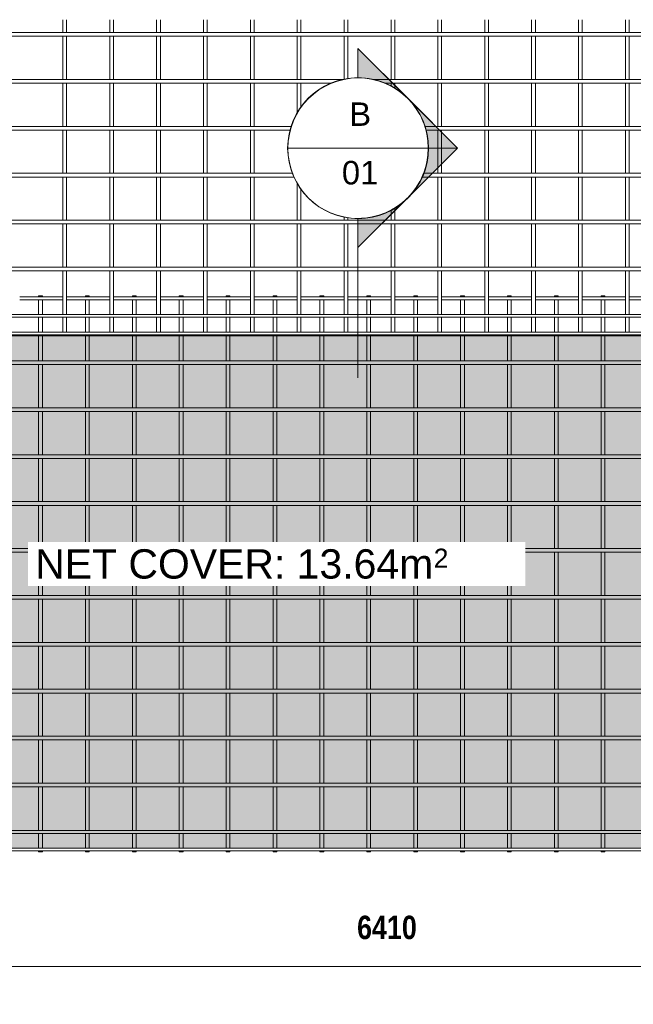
# Model space of a CAD drawing. Header units: millimetres. Extents: x -1324 to 8754, y -849 to 3349.
# Tile 2 of 4: x 1097 to 3715, y -849 to 3349. Entities that reach past the tile are written whole.
import ezdxf

# ---------------------------------------------------------------- set-up
doc = ezdxf.new("R2010")
doc.units = ezdxf.units.MM
for name, color, linetype, lineweight in [('A-ANNO-DIMS', 211, 'Continuous', 9), ('A-ANNO-DIMS-50', 211, 'Continuous', 9), ('A-DETL-GENF', 92, 'Continuous', 18), ('A-DETL-THIN', 151, 'Continuous', 18), ('A-GENM', 13, 'Continuous', 18), ('G-ANNO-SYMB', 111, 'Continuous', 9), ('G-ANNO-TEXT', 231, 'Continuous', 9)]:
    doc.layers.add(name, color=color, linetype=linetype, lineweight=lineweight)
doc.styles.add('Arial', font='arial.ttf', dxfattribs={"height": 100})
doc.styles.add('Arial_1', font='arial.ttf', dxfattribs={"height": 125})
doc.styles.add('Arial_2', font='arial.ttf', dxfattribs={"height": 81.236361})
doc.styles.add('TechnicBold', font='techb___.ttf', dxfattribs={"height": 100})
doc.dimstyles.new('Technic_-_DiagonalSlash', dxfattribs={"dimscale": 304.8, "dimtxt": 134.269535, "dimasz": 0.410105, "dimexe": 0.393701, "dimexo": 0.82021, "dimgap": 0.287073, "dimtad": 1, "dimdec": 0, "dimzin": 0, "dimdsep": 46, "dimtxsty": 'TechnicBold', "dimblk1": 'OBLIQUE', "dimblk2": 'OBLIQUE', "dimsah": 1, "dimcen": 0.09, "dimdle": 0.393701, "dimazin": 0, "dimtfac": 1, "dimtdec": 4, "dimtix": 1, "dimtmove": 0, "dimatfit": 3, "dimfxl": 1, "dimtvp": 1, "dimtfill": 1, "dimtolj": 1, "dimtzin": 0, "dimarcsym": 2})

# ---------------------------------------------------------------- blocks, each defined once
blk = doc.blocks.new('United Steel ML82 Double Mesh - United Steel ML82 Double Mesh-291488-Level 1')
at = {"layer": 'A-GENM'}
for p, q in [((-3253, 0), (-3253, -4)), ((-3237, 0), (-3253, 0)), ((-3237, -4), (-3237, 0)), ((-3053, 0), (-3053, -4)), ((-3037, 0), (-3053, 0)), ((-3037, -4), (-3037, 0)), ((-2853, 0), (-2853, -4)), ((-2837, 0), (-2853, 0)), ((-2837, -4), (-2837, 0)), ((-2653, 0), (-2653, -4)), ((-2637, 0), (-2653, 0)), ((-2637, -4), (-2637, 0)), ((-2453, 0), (-2453, -4)), ((-2437, 0), (-2453, 0)), ((-2437, -4), (-2437, 0)), ((-2253, 0), (-2253, -4)), ((-2237, 0), (-2253, 0)), ((-2237, -4), (-2237, 0)), ((-2053, 0), (-2053, -4.1)), ((-2037, 0), (-2053, 0)), ((-2037, -4.1), (-2037, 0)), ((-1853, 0), (-1853, -4.1)), ((-1837, 0), (-1853, 0)), ((-1837, -4.1), (-1837, 0)), ((-1653, 0), (-1653, -4.1)), ((-1637, 0), (-1653, 0)), ((-1637, -4.1), (-1637, 0)), ((-1453, 0), (-1453, -4.1)), ((-1437, 0), (-1453, 0)), ((-1437, -4.1), (-1437, 0)), ((-1253, 0), (-1253, -3.9)), ((-1237, 0), (-1253, 0)), ((-1237, -3.9), (-1237, 0)), ((-1053, 0), (-1053, -3.9)), ((-1037, 0), (-1053, 0)), ((-1037, -3.9), (-1037, 0)), ((-853, 0), (-853, -3.9)), ((-837, 0), (-853, 0)), ((-837, -3.9), (-837, 0)), ((-3149.8, -3.9), (-3333.8, -3.9)), ((-3333.8, -16.1), (-3149.8, -16.1)), ((-3253, -16), (-3253, -79)), ((-3237, -79), (-3237, -16)), ((-2949.8, -3.9), (-3133.8, -3.9)), ((-3133.8, -16.1), (-2949.8, -16.1)), ((-3053, -16), (-3053, -79)), ((-3037, -79), (-3037, -16)), ((-2749.8, -3.9), (-2933.8, -3.9)), ((-2933.8, -16.1), (-2749.8, -16.1)), ((-2853, -16), (-2853, -79)), ((-2837, -79), (-2837, -16)), ((-2549.8, -3.9), (-2733.8, -3.9)), ((-2733.8, -16.1), (-2549.8, -16.1)), ((-2653, -16), (-2653, -79)), ((-2637, -79), (-2637, -16)), ((-2349.8, -3.9), (-2533.8, -3.9)), ((-2533.8, -16.1), (-2349.8, -16.1)), ((-2453, -16), (-2453, -79)), ((-2437, -79), (-2437, -16)), ((-2149.8, -3.9), (-2333.8, -3.9)), ((-2333.8, -16.1), (-2149.8, -16.1)), ((-2253, -16), (-2253, -79)), ((-2237, -79), (-2237, -16)), ((-1949.8, -3.9), (-2133.8, -3.9)), ((-2133.8, -16.1), (-1949.8, -16.1)), ((-2053, -15.9), (-2053, -79.1)), ((-2037, -79.1), (-2037, -15.9)), ((-1749.8, -3.9), (-1933.8, -3.9)), ((-1933.8, -16.1), (-1749.8, -16.1)), ((-1853, -15.9), (-1853, -79.1)), ((-1837, -79.1), (-1837, -15.9)), ((-1549.8, -3.9), (-1733.8, -3.9)), ((-1733.8, -16.1), (-1549.8, -16.1)), ((-1653, -15.9), (-1653, -79.1)), ((-1637, -79.1), (-1637, -15.9)), ((-1349.8, -3.9), (-1533.8, -3.9)), ((-1533.8, -16.1), (-1349.8, -16.1)), ((-1453, -15.9), (-1453, -79.1)), ((-1437, -79.1), (-1437, -15.9)), ((-1149.8, -3.9), (-1333.8, -3.9)), ((-1333.8, -16.1), (-1149.8, -16.1)), ((-1253, -16.1), (-1253, -78.9)), ((-1237, -78.9), (-1237, -16.1)), ((-949.8, -3.9), (-1133.8, -3.9)), ((-1133.8, -16.1), (-949.8, -16.1)), ((-1053, -16.1), (-1053, -78.9)), ((-1037, -78.9), (-1037, -16.1)), ((-749.8, -3.9), (-933.8, -3.9)), ((-933.8, -16.1), (-749.8, -16.1)), ((-853, -16.1), (-853, -78.9)), ((-837, -78.9), (-837, -16.1)), ((-549.8, -3.9), (-733.8, -3.9)), ((-733.8, -16.1), (-549.8, -16.1)), ((-3149.8, -78.9), (-3333.8, -78.9)), ((-2949.8, -78.9), (-3133.8, -78.9)), ((-2749.8, -78.9), (-2933.8, -78.9)), ((-2549.8, -78.9), (-2733.8, -78.9)), ((-2349.8, -78.9), (-2533.8, -78.9)), ((-2149.8, -78.9), (-2333.8, -78.9)), ((-1949.8, -78.9), (-2133.8, -78.9)), ((-1749.8, -78.9), (-1933.8, -78.9)), ((-1549.8, -78.9), (-1733.8, -78.9)), ((-1349.8, -78.9), (-1533.5, -78.9)), ((-1149.8, -78.9), (-1333.8, -78.9)), ((-949.8, -78.9), (-1133.8, -78.9)), ((-749.8, -78.9), (-933.8, -78.9)), ((-549.8, -78.9), (-733.8, -78.9)), ((-3253, -91.1), (-3253, -154)), ((-3237, -154), (-3237, -91.1)), ((-3053, -91.1), (-3053, -154)), ((-3037, -154), (-3037, -91.1)), ((-2853, -91.1), (-2853, -154.1)), ((-2837, -154.1), (-2837, -91.1)), ((-2653, -91.1), (-2653, -154.1)), ((-2637, -154.1), (-2637, -91.1)), ((-2453, -91.1), (-2453, -154.1)), ((-2437, -154.1), (-2437, -91.1)), ((-2253, -91.1), (-2253, -154.1)), ((-2237, -154.1), (-2237, -91.1)), ((-2053, -91.1), (-2053, -154.1)), ((-2037, -154.1), (-2037, -91.1)), ((-1853, -91), (-1853, -154.2)), ((-1837, -154.2), (-1837, -91)), ((-1653, -91), (-1653, -154.2)), ((-1637, -154.2), (-1637, -91)), ((-1453, -91), (-1453, -154.2)), ((-1437, -154.2), (-1437, -91)), ((-1253, -91.2), (-1253, -154)), ((-1237, -154), (-1237, -91.2)), ((-1053, -91.2), (-1053, -154)), ((-1037, -154), (-1037, -91.2)), ((-853, -91.2), (-853, -154)), ((-837, -154), (-837, -91.2)), ((-3253, -166.1), (-3253, -170.1)), ((-3237, -170.1), (-3237, -166.1)), ((-3053, -166.1), (-3053, -170.1)), ((-3037, -170.1), (-3037, -166.1)), ((-2853, -166.1), (-2853, -170.1)), ((-2837, -170.1), (-2837, -166.1)), ((-2653, -166.1), (-2653, -170.1)), ((-2637, -170.1), (-2637, -166.1)), ((-2453, -166.1), (-2453, -170.1)), ((-2437, -170.1), (-2437, -166.1)), ((-2253, -166.1), (-2253, -170.1)), ((-2237, -170.1), (-2237, -166.1)), ((-2053, -166.1), (-2053, -170.1)), ((-2037, -170.1), (-2037, -166.1)), ((-1853, -166), (-1853, -170.1)), ((-1837, -170.1), (-1837, -166)), ((-1653, -166), (-1653, -170.1)), ((-1637, -170.1), (-1637, -166)), ((-1453, -166), (-1453, -170.1)), ((-1437, -170.1), (-1437, -166)), ((-1253, -166.2), (-1253, -170.1)), ((-1237, -170.1), (-1237, -166.2)), ((-1053, -166.2), (-1053, -170.1)), ((-1037, -170.1), (-1037, -166.2)), ((-853, -166.2), (-853, -170.1)), ((-837, -170.1), (-837, -166.2)), ((-3253, -170.1), (-3253, -277.1)), ((-3237, -277.1), (-3237, -170.1)), ((-3053, -170.1), (-3053, -277.1)), ((-3037, -277.1), (-3037, -170.1)), ((-2853, -170.1), (-2853, -277.1)), ((-2837, -277.1), (-2837, -170.1)), ((-2653, -170.1), (-2653, -277.1)), ((-2637, -277.1), (-2637, -170.1)), ((-2453, -170.1), (-2453, -277.1)), ((-2437, -277.1), (-2437, -170.1)), ((-2253, -170.1), (-2253, -277.1)), ((-2237, -277.1), (-2237, -170.1)), ((-2053, -170.1), (-2053, -277)), ((-2037, -277), (-2037, -170.1)), ((-1853, -170.1), (-1853, -277)), ((-1837, -277), (-1837, -170.1)), ((-1653, -170.1), (-1653, -277)), ((-1637, -277), (-1637, -170.1)), ((-1453, -170.1), (-1453, -277)), ((-1437, -277), (-1437, -170.1)), ((-1253, -170.1), (-1253, -277)), ((-1237, -277), (-1237, -170.1)), ((-1053, -170.1), (-1053, -277)), ((-1037, -277), (-1037, -170.1)), ((-853, -170.1), (-853, -277)), ((-837, -277), (-837, -170.1)), ((1250, -277), (-4912.1, -277)), ((-4912.1, -293), (1250, -293)), ((-3253, -292.9), (-3253, -477.1)), ((-3237, -477.1), (-3237, -292.9)), ((-3053, -292.9), (-3053, -477.1)), ((-3037, -477.1), (-3037, -292.9)), ((-2853, -292.9), (-2853, -477.1)), ((-2837, -477.1), (-2837, -292.9)), ((-2653, -292.9), (-2653, -477.1)), ((-2637, -477.1), (-2637, -292.9)), ((-2453, -292.9), (-2453, -477.1)), ((-2437, -477.1), (-2437, -292.9)), ((-2253, -292.9), (-2253, -477.1)), ((-2237, -477.1), (-2237, -292.9)), ((-2053, -293), (-2053, -477)), ((-2037, -477), (-2037, -293)), ((-1853, -293), (-1853, -477)), ((-1837, -477), (-1837, -293)), ((-1653, -293), (-1653, -477)), ((-1637, -477), (-1637, -293)), ((-1453, -293), (-1453, -477)), ((-1437, -477), (-1437, -293)), ((-1253, -293), (-1253, -477)), ((-1237, -477), (-1237, -293)), ((-1053, -293), (-1053, -477)), ((-1037, -477), (-1037, -293)), ((-853, -293), (-853, -477)), ((-837, -477), (-837, -293)), ((1250, -477), (-4912.1, -477)), ((-4912.1, -493), (1250, -493)), ((-3253, -492.9), (-3253, -677.1)), ((-3237, -677.1), (-3237, -492.9)), ((-3053, -492.9), (-3053, -677.1)), ((-3037, -677.1), (-3037, -492.9)), ((-2853, -492.9), (-2853, -677.1)), ((-2837, -677.1), (-2837, -492.9)), ((-2653, -492.9), (-2653, -677.1)), ((-2637, -677.1), (-2637, -492.9)), ((-2453, -492.9), (-2453, -677.1)), ((-2437, -677.1), (-2437, -492.9)), ((-2253, -492.9), (-2253, -677.1)), ((-2237, -677.1), (-2237, -492.9)), ((-2053, -493), (-2053, -677)), ((-2037, -677), (-2037, -493)), ((-1853, -493), (-1853, -677)), ((-1837, -677), (-1837, -493)), ((-1653, -493), (-1653, -677)), ((-1637, -677), (-1637, -493)), ((-1453, -493), (-1453, -677)), ((-1437, -677), (-1437, -493)), ((-1253, -493), (-1253, -677)), ((-1237, -677), (-1237, -493)), ((-1053, -493), (-1053, -677)), ((-1037, -677), (-1037, -493)), ((-853, -493), (-853, -677)), ((-837, -677), (-837, -493)), ((1250, -677), (-4912.1, -677)), ((-4912.1, -693), (1250, -693)), ((-3253, -692.9), (-3253, -877.1)), ((-3237, -877.1), (-3237, -692.9)), ((-3053, -692.9), (-3053, -877.1)), ((-3037, -877.1), (-3037, -692.9)), ((-2853, -692.9), (-2853, -877.1)), ((-2837, -877.1), (-2837, -692.9)), ((-2653, -692.9), (-2653, -877.1)), ((-2637, -877.1), (-2637, -692.9)), ((-2453, -692.9), (-2453, -877.1)), ((-2437, -877.1), (-2437, -692.9)), ((-2253, -692.9), (-2253, -877.1)), ((-2237, -877.1), (-2237, -692.9)), ((-2053, -693), (-2053, -877)), ((-2037, -877), (-2037, -693)), ((-1853, -693), (-1853, -877)), ((-1837, -877), (-1837, -693)), ((-1653, -693), (-1653, -877)), ((-1637, -877), (-1637, -693)), ((-1453, -693), (-1453, -877)), ((-1437, -877), (-1437, -693)), ((-1253, -693), (-1253, -877)), ((-1237, -877), (-1237, -693)), ((-1053, -693), (-1053, -877)), ((-1037, -877), (-1037, -693)), ((-853, -693), (-853, -877)), ((-837, -877), (-837, -693)), ((1250, -877), (-4912.1, -877)), ((-4912.1, -893), (1250, -893)), ((-3253, -892.9), (-3253, -1077.1)), ((-3237, -1077.1), (-3237, -892.9)), ((-3053, -892.9), (-3053, -1077.1)), ((-3037, -1077.1), (-3037, -892.9)), ((-2853, -892.9), (-2853, -1077.1)), ((-2837, -1077.1), (-2837, -892.9)), ((-2653, -892.9), (-2653, -1077.1)), ((-2637, -1077.1), (-2637, -892.9)), ((-2453, -892.9), (-2453, -1077.1)), ((-2437, -1077.1), (-2437, -892.9)), ((-2253, -892.9), (-2253, -1077.1)), ((-2237, -1077.1), (-2237, -892.9)), ((-2053, -893), (-2053, -1077)), ((-2037, -1077), (-2037, -893)), ((-1853, -893), (-1853, -1077)), ((-1837, -1077), (-1837, -893)), ((-1653, -893), (-1653, -1077)), ((-1637, -1077), (-1637, -893)), ((-1453, -893), (-1453, -1077)), ((-1437, -1077), (-1437, -893)), ((-1253, -893), (-1253, -1077)), ((-1237, -1077), (-1237, -893)), ((-1053, -893), (-1053, -1077)), ((-1037, -1077), (-1037, -893)), ((-853, -893), (-853, -1077)), ((-837, -1077), (-837, -893)), ((1250, -1077), (-4912.1, -1077)), ((-4912.1, -1093), (1250, -1093)), ((-3253, -1092.9), (-3253, -1277.1)), ((-3237, -1277.1), (-3237, -1092.9)), ((-3053, -1092.9), (-3053, -1277.1)), ((-3037, -1277.1), (-3037, -1092.9)), ((-2853, -1092.9), (-2853, -1277.1)), ((-2837, -1277.1), (-2837, -1092.9)), ((-2653, -1092.9), (-2653, -1277.1)), ((-2637, -1277.1), (-2637, -1092.9)), ((-2453, -1092.9), (-2453, -1277.1)), ((-2437, -1277.1), (-2437, -1092.9)), ((-2253, -1092.9), (-2253, -1277.1)), ((-2237, -1277.1), (-2237, -1092.9)), ((-2053, -1093), (-2053, -1277)), ((-2037, -1277), (-2037, -1093)), ((-1853, -1093), (-1853, -1277)), ((-1837, -1277), (-1837, -1093)), ((-1653, -1093), (-1653, -1277)), ((-1637, -1277), (-1637, -1093)), ((-1453, -1093), (-1453, -1277)), ((-1437, -1277), (-1437, -1093)), ((-1253, -1093), (-1253, -1277)), ((-1237, -1277), (-1237, -1093)), ((-1053, -1093), (-1053, -1277)), ((-1037, -1277), (-1037, -1093)), ((-853, -1093), (-853, -1277)), ((-837, -1277), (-837, -1093)), ((1250, -1277), (-4912.1, -1277)), ((-4912.1, -1293), (1250, -1293)), ((-3253, -1292.9), (-3253, -1477.1)), ((-3237, -1477.1), (-3237, -1292.9)), ((-3053, -1292.9), (-3053, -1477.1)), ((-3037, -1477.1), (-3037, -1292.9)), ((-2853, -1292.9), (-2853, -1477.1)), ((-2837, -1477.1), (-2837, -1292.9)), ((-2653, -1292.9), (-2653, -1477.1)), ((-2637, -1477.1), (-2637, -1292.9)), ((-2453, -1292.9), (-2453, -1477.1)), ((-2437, -1477.1), (-2437, -1292.9)), ((-2253, -1292.9), (-2253, -1477.1)), ((-2237, -1477.1), (-2237, -1292.9)), ((-2053, -1293), (-2053, -1477)), ((-2037, -1477), (-2037, -1293)), ((-1853, -1293), (-1853, -1477)), ((-1837, -1477), (-1837, -1293)), ((-1653, -1293), (-1653, -1477)), ((-1637, -1477), (-1637, -1293)), ((-1453, -1293), (-1453, -1477)), ((-1437, -1477), (-1437, -1293)), ((-1253, -1293), (-1253, -1477)), ((-1237, -1477), (-1237, -1293)), ((-1053, -1293), (-1053, -1477)), ((-1037, -1477), (-1037, -1293)), ((-853, -1293), (-853, -1477)), ((-837, -1477), (-837, -1293)), ((1250, -1477), (-4912.1, -1477)), ((-4912.1, -1493), (1250, -1493)), ((-3253, -1492.9), (-3253, -1677.1)), ((-3237, -1677.1), (-3237, -1492.9)), ((-3053, -1492.9), (-3053, -1677.1)), ((-3037, -1677.1), (-3037, -1492.9)), ((-2853, -1492.9), (-2853, -1677.1)), ((-2837, -1677.1), (-2837, -1492.9)), ((-2653, -1492.9), (-2653, -1677.1)), ((-2637, -1677.1), (-2637, -1492.9)), ((-2453, -1492.9), (-2453, -1677.1)), ((-2437, -1677.1), (-2437, -1492.9)), ((-2253, -1492.9), (-2253, -1677.1)), ((-2237, -1677.1), (-2237, -1492.9)), ((-2053, -1493), (-2053, -1677)), ((-2037, -1677), (-2037, -1493)), ((-1853, -1493), (-1853, -1677)), ((-1837, -1677), (-1837, -1493)), ((-1653, -1493), (-1653, -1677)), ((-1637, -1677), (-1637, -1493)), ((-1453, -1493), (-1453, -1677)), ((-1437, -1677), (-1437, -1493)), ((-1253, -1493), (-1253, -1677)), ((-1237, -1677), (-1237, -1493)), ((-1053, -1493), (-1053, -1677)), ((-1037, -1677), (-1037, -1493)), ((-853, -1493), (-853, -1677)), ((-837, -1677), (-837, -1493)), ((1250, -1677), (-4912.1, -1677)), ((-4912.1, -1693), (1250, -1693)), ((-3253, -1692.9), (-3253, -1877.1)), ((-3237, -1877.1), (-3237, -1692.9)), ((-3053, -1692.9), (-3053, -1877.1)), ((-3037, -1877.1), (-3037, -1692.9)), ((-2853, -1692.9), (-2853, -1877.1)), ((-2837, -1877.1), (-2837, -1692.9)), ((-2653, -1692.9), (-2653, -1877.1)), ((-2637, -1877.1), (-2637, -1692.9)), ((-2453, -1692.9), (-2453, -1877.1)), ((-2437, -1877.1), (-2437, -1692.9)), ((-2253, -1692.9), (-2253, -1877.1)), ((-2237, -1877.1), (-2237, -1692.9)), ((-2053, -1693), (-2053, -1877)), ((-2037, -1877), (-2037, -1693)), ((-1853, -1693), (-1853, -1877)), ((-1837, -1877), (-1837, -1693)), ((-1653, -1693), (-1653, -1877)), ((-1637, -1877), (-1637, -1693)), ((-1453, -1693), (-1453, -1877)), ((-1437, -1877), (-1437, -1693)), ((-1253, -1693), (-1253, -1877)), ((-1237, -1877), (-1237, -1693)), ((-1053, -1693), (-1053, -1877)), ((-1037, -1877), (-1037, -1693)), ((-853, -1693), (-853, -1877)), ((-837, -1877), (-837, -1693)), ((1250, -1877), (-4912.1, -1877)), ((-4912.1, -1893), (1250, -1893)), ((-3253, -1892.9), (-3253, -2077.1)), ((-3237, -2077.1), (-3237, -1892.9)), ((-3053, -1892.9), (-3053, -2077.1)), ((-3037, -2077.1), (-3037, -1892.9)), ((-2853, -1892.9), (-2853, -2077.1)), ((-2837, -2077.1), (-2837, -1892.9)), ((-2653, -1892.9), (-2653, -2077.1)), ((-2637, -2077.1), (-2637, -1892.9)), ((-2453, -1892.9), (-2453, -2077.1)), ((-2437, -2077.1), (-2437, -1892.9)), ((-2253, -1892.9), (-2253, -2077.1)), ((-2237, -2077.1), (-2237, -1892.9)), ((-2053, -1893), (-2053, -2077)), ((-2037, -2077), (-2037, -1893)), ((-1853, -1893), (-1853, -2077)), ((-1837, -2077), (-1837, -1893)), ((-1653, -1893), (-1653, -2077)), ((-1637, -2077), (-1637, -1893)), ((-1453, -1893), (-1453, -2077)), ((-1437, -2077), (-1437, -1893)), ((-1253, -1893), (-1253, -2077)), ((-1237, -2077), (-1237, -1893)), ((-1053, -1893), (-1053, -2077)), ((-1037, -2077), (-1037, -1893)), ((-853, -1893), (-853, -2077)), ((-837, -2077), (-837, -1893)), ((1250, -2077), (-4912.1, -2077)), ((-4912.1, -2093), (1250, -2093)), ((-3253, -2092.9), (-3253, -2279)), ((-3237, -2279), (-3237, -2092.9)), ((-3053, -2092.9), (-3053, -2279)), ((-3037, -2279), (-3037, -2092.9)), ((-2853, -2092.9), (-2853, -2279)), ((-2837, -2279), (-2837, -2092.9)), ((-2653, -2092.9), (-2653, -2279)), ((-2637, -2279), (-2637, -2092.9)), ((-2453, -2092.9), (-2453, -2279)), ((-2437, -2279), (-2437, -2092.9)), ((-2253, -2092.9), (-2253, -2279)), ((-2237, -2279), (-2237, -2092.9)), ((-2053, -2093), (-2053, -2279.1)), ((-2037, -2279.1), (-2037, -2093)), ((-1853, -2093), (-1853, -2279.1)), ((-1837, -2279.1), (-1837, -2093)), ((-1653, -2093), (-1653, -2279.1)), ((-1637, -2279.1), (-1637, -2093)), ((-1453, -2093), (-1453, -2279.1)), ((-1437, -2279.1), (-1437, -2093)), ((-1253, -2093), (-1253, -2278.9)), ((-1237, -2278.9), (-1237, -2093)), ((-1053, -2093), (-1053, -2278.9)), ((-1037, -2278.9), (-1037, -2093)), ((-853, -2093), (-853, -2278.9)), ((-837, -2278.9), (-837, -2093)), ((1250, -2278.9), (-4912.1, -2278.9)), ((-4912.1, -2291.1), (1250, -2291.1)), ((-3253, -2291), (-3253, -2353.7)), ((-3237, -2353.7), (-3237, -2291)), ((-3053, -2291), (-3053, -2353.7)), ((-3037, -2353.7), (-3037, -2291)), ((-2853, -2291), (-2853, -2353.7)), ((-2837, -2353.7), (-2837, -2291)), ((-2653, -2291), (-2653, -2353.7)), ((-2637, -2353.7), (-2637, -2291)), ((-2453, -2291), (-2453, -2353.7)), ((-2437, -2353.7), (-2437, -2291)), ((-2253, -2291), (-2253, -2353.7)), ((-2237, -2353.7), (-2237, -2291)), ((-2053, -2290.9), (-2053, -2353.7)), ((-2037, -2353.7), (-2037, -2290.9)), ((-1853, -2290.9), (-1853, -2353.7)), ((-1837, -2353.7), (-1837, -2290.9)), ((-1653, -2290.9), (-1653, -2353.7)), ((-1637, -2353.7), (-1637, -2290.9)), ((-1453, -2290.9), (-1453, -2353.7)), ((-1437, -2353.7), (-1437, -2290.9)), ((-1253, -2291.1), (-1253, -2353.7)), ((-1237, -2353.7), (-1237, -2291.1)), ((-1053, -2291.1), (-1053, -2353.7)), ((-1037, -2353.7), (-1037, -2291.1)), ((-853, -2291.1), (-853, -2353.7)), ((-837, -2353.7), (-837, -2291.1)), ((1460, -2353.9), (-4950, -2353.9)), ((-4950, -2366.1), (1460, -2366.1)), ((-3253, -2366), (-3253, -2370)), ((-3253, -2370), (-3237, -2370)), ((-3237, -2370), (-3237, -2366)), ((-3053, -2366), (-3053, -2370)), ((-3053, -2370), (-3037, -2370)), ((-3037, -2370), (-3037, -2366)), ((-2853, -2366), (-2853, -2370)), ((-2853, -2370), (-2837, -2370)), ((-2837, -2370), (-2837, -2366)), ((-2653, -2366), (-2653, -2370)), ((-2653, -2370), (-2637, -2370)), ((-2637, -2370), (-2637, -2366)), ((-2453, -2366), (-2453, -2370)), ((-2453, -2370), (-2437, -2370)), ((-2437, -2370), (-2437, -2366)), ((-2253, -2366), (-2253, -2370)), ((-2253, -2370), (-2237, -2370)), ((-2237, -2370), (-2237, -2366)), ((-2053, -2365.9), (-2053, -2370)), ((-2053, -2370), (-2037, -2370)), ((-2037, -2370), (-2037, -2365.9)), ((-1853, -2365.9), (-1853, -2370)), ((-1853, -2370), (-1837, -2370)), ((-1837, -2370), (-1837, -2365.9)), ((-1653, -2365.9), (-1653, -2370)), ((-1653, -2370), (-1637, -2370)), ((-1637, -2370), (-1637, -2365.9)), ((-1453, -2365.9), (-1453, -2370)), ((-1453, -2370), (-1437, -2370)), ((-1437, -2370), (-1437, -2365.9)), ((-1253, -2366.1), (-1253, -2370)), ((-1253, -2370), (-1237, -2370)), ((-1237, -2370), (-1237, -2366.1)), ((-1053, -2366.1), (-1053, -2370)), ((-1053, -2370), (-1037, -2370)), ((-1037, -2370), (-1037, -2366.1)), ((-853, -2366.1), (-853, -2370)), ((-853, -2370), (-837, -2370)), ((-837, -2370), (-837, -2366.1))]:
    blk.add_line(p, q, dxfattribs=at)
blk = doc.blocks.new('United Steel ML82 Double Mesh - United Steel ML82 Double Mesh-V1-Level 1')
at = {"layer": 'A-GENM'}
for p, q in [((-3253, -1022.4), (-3253, -1077.1)), ((-3237, -1077.1), (-3237, -1022.4)), ((-3053, -1022.4), (-3053, -1077.1)), ((-3037, -1077.1), (-3037, -1022.4)), ((-2853, -1022.4), (-2853, -1077.1)), ((-2837, -1077.1), (-2837, -1022.4)), ((-2653, -1022.4), (-2653, -1077.1)), ((-2637, -1077.1), (-2637, -1022.4)), ((-2453, -1022.4), (-2453, -1077.1)), ((-2437, -1077.1), (-2437, -1022.4)), ((-2253, -1022.4), (-2253, -1077.1)), ((-2237, -1077.1), (-2237, -1022.4)), ((-2053, -1022.4), (-2053, -1077)), ((-2037, -1077), (-2037, -1022.4)), ((-1853, -1022.4), (-1853, -1077)), ((-1837, -1077), (-1837, -1022.4)), ((-1653, -1022.4), (-1653, -1077)), ((-1637, -1077), (-1637, -1022.4)), ((-1453, -1022.4), (-1453, -1077)), ((-1437, -1077), (-1437, -1022.4)), ((-1253, -1022.4), (-1253, -1077)), ((-1237, -1077), (-1237, -1022.4)), ((-1053, -1022.4), (-1053, -1077)), ((-1037, -1077), (-1037, -1022.4)), ((-853, -1022.4), (-853, -1077)), ((-837, -1077), (-837, -1022.4)), ((1460, -1077), (-4950, -1077)), ((-4950, -1093), (1460, -1093)), ((-3253, -1092.9), (-3253, -1277.1)), ((-3237, -1277.1), (-3237, -1092.9)), ((-3053, -1092.9), (-3053, -1277.1)), ((-3037, -1277.1), (-3037, -1092.9)), ((-2853, -1092.9), (-2853, -1277.1)), ((-2837, -1277.1), (-2837, -1092.9)), ((-2653, -1092.9), (-2653, -1277.1)), ((-2637, -1277.1), (-2637, -1092.9)), ((-2453, -1092.9), (-2453, -1277.1)), ((-2437, -1277.1), (-2437, -1092.9)), ((-2253, -1092.9), (-2253, -1277.1)), ((-2237, -1277.1), (-2237, -1092.9)), ((-2053, -1093), (-2053, -1277)), ((-2037, -1275.1), (-2037, -1093)), ((-1853, -1093), (-1853, -1277)), ((-1837, -1277), (-1837, -1093)), ((-1653, -1093), (-1653, -1277)), ((-1637, -1277), (-1637, -1093)), ((-1453, -1093), (-1453, -1277)), ((-1437, -1277), (-1437, -1093)), ((-1253, -1093), (-1253, -1277)), ((-1237, -1277), (-1237, -1093)), ((-1053, -1093), (-1053, -1277)), ((-1037, -1277), (-1037, -1093)), ((-853, -1093), (-853, -1277)), ((-837, -1277), (-837, -1093)), ((-2052.7, -1277), (-4950, -1277)), ((-4950, -1293), (-2105.5, -1293)), ((-3253, -1292.9), (-3253, -1477.1)), ((-3237, -1477.1), (-3237, -1292.9)), ((-3053, -1292.9), (-3053, -1477.1)), ((-3037, -1477.1), (-3037, -1292.9)), ((-2853, -1292.9), (-2853, -1477.1)), ((-2837, -1477.1), (-2837, -1292.9)), ((-2653, -1292.9), (-2653, -1477.1)), ((-2637, -1477.1), (-2637, -1292.9)), ((-2453, -1292.9), (-2453, -1477.1)), ((-2437, -1477.1), (-2437, -1292.9)), ((-2253, -1292.9), (-2253, -1424.4)), ((-2237, -1397.9), (-2237, -1292.9)), ((1460, -1277), (-1932.6, -1277)), ((-1879.9, -1293), (1460, -1293)), ((-1853, -1293), (-1853, -1306.9)), ((-1837, -1315.5), (-1837, -1293)), ((-1653, -1293), (-1653, -1477)), ((-1637, -1477), (-1637, -1293)), ((-1453, -1293), (-1453, -1477)), ((-1437, -1477), (-1437, -1293)), ((-1253, -1293), (-1253, -1477)), ((-1237, -1477), (-1237, -1293)), ((-1053, -1293), (-1053, -1477)), ((-1037, -1477), (-1037, -1293)), ((-853, -1293), (-853, -1477)), ((-837, -1477), (-837, -1293)), ((-2276.2, -1477), (-4950, -1477)), ((-4950, -1493), (-2281.1, -1493)), ((-3253, -1492.9), (-3253, -1677.1)), ((-3237, -1677.1), (-3237, -1492.9)), ((-3053, -1492.9), (-3053, -1677.1)), ((-3037, -1677.1), (-3037, -1492.9)), ((-2853, -1492.9), (-2853, -1677.1)), ((-2837, -1677.1), (-2837, -1492.9)), ((-2653, -1492.9), (-2653, -1677.1)), ((-2637, -1677.1), (-2637, -1492.9)), ((-2453, -1492.9), (-2453, -1677.1)), ((-2437, -1677.1), (-2437, -1492.9)), ((1460, -1477), (-1709.1, -1477)), ((-1704.3, -1493), (1460, -1493)), ((-1653, -1493), (-1653, -1677)), ((-1637, -1677), (-1637, -1493)), ((-1453, -1493), (-1453, -1677)), ((-1437, -1677), (-1437, -1493)), ((-1253, -1493), (-1253, -1677)), ((-1237, -1677), (-1237, -1493)), ((-1053, -1493), (-1053, -1677)), ((-1037, -1677), (-1037, -1493)), ((-853, -1493), (-853, -1677)), ((-837, -1677), (-837, -1493)), ((-2272.5, -1677), (-4950, -1677)), ((1460, -1677), (-1712.9, -1677)), ((-4950, -1693), (-2265.9, -1693)), ((-3253, -1692.9), (-3253, -1877.1)), ((-3237, -1877.1), (-3237, -1692.9)), ((-3053, -1692.9), (-3053, -1877.1)), ((-3037, -1877.1), (-3037, -1692.9)), ((-2853, -1692.9), (-2853, -1877.1)), ((-2837, -1877.1), (-2837, -1692.9)), ((-2653, -1692.9), (-2653, -1877.1)), ((-2637, -1877.1), (-2637, -1692.9)), ((-2453, -1692.9), (-2453, -1877.1)), ((-2437, -1877.1), (-2437, -1692.9)), ((-2253, -1717.1), (-2253, -1877.1)), ((-1719.5, -1693), (1460, -1693)), ((-1653, -1693), (-1653, -1877)), ((-1637, -1877), (-1637, -1693)), ((-1453, -1693), (-1453, -1877)), ((-1437, -1877), (-1437, -1693)), ((-1253, -1693), (-1253, -1877)), ((-1237, -1877), (-1237, -1693)), ((-1053, -1693), (-1053, -1877)), ((-1037, -1877), (-1037, -1693)), ((-853, -1693), (-853, -1877)), ((-837, -1877), (-837, -1693)), ((-2237, -1877.1), (-2237, -1743.7)), ((-1853, -1834.6), (-1853, -1877)), ((-1837, -1877), (-1837, -1826.1)), ((1460, -1877), (-4950, -1877)), ((-2053, -1864.5), (-2053, -1877)), ((-2037, -1877), (-2037, -1866.4)), ((-4950, -1893), (1460, -1893)), ((-3253, -1892.9), (-3253, -2077.1)), ((-3237, -2077.1), (-3237, -1892.9)), ((-3053, -1892.9), (-3053, -2077.1)), ((-3037, -2077.1), (-3037, -1892.9)), ((-2853, -1892.9), (-2853, -2077.1)), ((-2837, -2077.1), (-2837, -1892.9)), ((-2653, -1892.9), (-2653, -2077.1)), ((-2637, -2077.1), (-2637, -1892.9)), ((-2453, -1892.9), (-2453, -2077.1)), ((-2437, -2077.1), (-2437, -1892.9)), ((-2253, -1892.9), (-2253, -2077.1)), ((-2237, -2077.1), (-2237, -1892.9)), ((-2053, -1893), (-2053, -2077)), ((-2037, -2077), (-2037, -1893)), ((-1853, -1893), (-1853, -2077)), ((-1837, -2077), (-1837, -1893)), ((-1653, -1893), (-1653, -2077)), ((-1637, -2077), (-1637, -1893)), ((-1453, -1893), (-1453, -2077)), ((-1437, -2077), (-1437, -1893)), ((-1253, -1893), (-1253, -2077)), ((-1237, -2077), (-1237, -1893)), ((-1053, -1893), (-1053, -2077)), ((-1037, -2077), (-1037, -1893)), ((-853, -1893), (-853, -2077)), ((-837, -2077), (-837, -1893)), ((1460, -2077), (-4950, -2077)), ((-4950, -2093), (1460, -2093)), ((-3253, -2092.9), (-3253, -2279)), ((-3237, -2279), (-3237, -2092.9)), ((-3053, -2092.9), (-3053, -2279)), ((-3037, -2279), (-3037, -2092.9)), ((-2853, -2092.9), (-2853, -2279)), ((-2837, -2279), (-2837, -2092.9)), ((-2653, -2092.9), (-2653, -2279)), ((-2637, -2279), (-2637, -2092.9)), ((-2453, -2092.9), (-2453, -2279)), ((-2437, -2279), (-2437, -2092.9)), ((-2253, -2092.9), (-2253, -2279)), ((-2237, -2279), (-2237, -2092.9)), ((-2053, -2093), (-2053, -2279.1)), ((-2037, -2279.1), (-2037, -2093)), ((-1853, -2093), (-1853, -2279.1)), ((-1837, -2279.1), (-1837, -2093)), ((-1653, -2093), (-1653, -2279.1)), ((-1637, -2279.1), (-1637, -2093)), ((-1453, -2093), (-1453, -2279.1)), ((-1437, -2279.1), (-1437, -2093)), ((-1253, -2093), (-1253, -2278.9)), ((-1237, -2278.9), (-1237, -2093)), ((-1053, -2093), (-1053, -2278.9)), ((-1037, -2278.9), (-1037, -2093)), ((-853, -2093), (-853, -2278.9)), ((-837, -2278.9), (-837, -2093)), ((1460, -2278.9), (-4950, -2278.9)), ((-4950, -2291.1), (1460, -2291.1)), ((-3253, -2291), (-3253, -2354)), ((-3237, -2354), (-3237, -2291)), ((-3053, -2291), (-3053, -2354)), ((-3037, -2354), (-3037, -2291)), ((-2853, -2291), (-2853, -2354)), ((-2837, -2354), (-2837, -2291)), ((-2653, -2291), (-2653, -2354)), ((-2637, -2354), (-2637, -2291)), ((-2453, -2291), (-2453, -2354)), ((-2437, -2354), (-2437, -2291)), ((-2253, -2291), (-2253, -2354)), ((-2237, -2354), (-2237, -2291)), ((-2053, -2290.9), (-2053, -2354.1)), ((-2037, -2354.1), (-2037, -2290.9)), ((-1853, -2290.9), (-1853, -2354.1)), ((-1837, -2354.1), (-1837, -2290.9)), ((-1653, -2290.9), (-1653, -2354.1)), ((-1637, -2354.1), (-1637, -2290.9)), ((-1453, -2290.9), (-1453, -2354.1)), ((-1437, -2354.1), (-1437, -2290.9)), ((-1253, -2291.1), (-1253, -2353.9)), ((-1237, -2353.9), (-1237, -2291.1)), ((-1053, -2291.1), (-1053, -2353.9)), ((-1037, -2353.9), (-1037, -2291.1)), ((-853, -2291.1), (-853, -2353.9)), ((-837, -2353.9), (-837, -2291.1)), ((1460, -2353.9), (-4950, -2353.9)), ((-4950, -2366.1), (1460, -2366.1)), ((-3253, -2366), (-3253, -2370)), ((-3253, -2370), (-3237, -2370)), ((-3237, -2370), (-3237, -2366)), ((-3053, -2366), (-3053, -2370)), ((-3053, -2370), (-3037, -2370)), ((-3037, -2370), (-3037, -2366)), ((-2853, -2366), (-2853, -2370)), ((-2853, -2370), (-2837, -2370)), ((-2837, -2370), (-2837, -2366)), ((-2653, -2366), (-2653, -2370)), ((-2653, -2370), (-2637, -2370)), ((-2637, -2370), (-2637, -2366)), ((-2453, -2366), (-2453, -2370)), ((-2453, -2370), (-2437, -2370)), ((-2437, -2370), (-2437, -2366)), ((-2253, -2366), (-2253, -2370)), ((-2253, -2370), (-2237, -2370)), ((-2237, -2370), (-2237, -2366)), ((-2053, -2365.9), (-2053, -2370)), ((-2053, -2370), (-2037, -2370)), ((-2037, -2370), (-2037, -2365.9)), ((-1853, -2365.9), (-1853, -2370)), ((-1853, -2370), (-1837, -2370)), ((-1837, -2370), (-1837, -2365.9)), ((-1653, -2365.9), (-1653, -2370)), ((-1653, -2370), (-1637, -2370)), ((-1637, -2370), (-1637, -2365.9)), ((-1453, -2365.9), (-1453, -2370)), ((-1453, -2370), (-1437, -2370)), ((-1437, -2370), (-1437, -2365.9)), ((-1253, -2366.1), (-1253, -2370)), ((-1253, -2370), (-1237, -2370)), ((-1237, -2370), (-1237, -2366.1)), ((-1053, -2366.1), (-1053, -2370)), ((-1053, -2370), (-1037, -2370)), ((-1037, -2370), (-1037, -2366.1)), ((-853, -2366.1), (-853, -2370)), ((-853, -2370), (-837, -2370)), ((-837, -2370), (-837, -2366.1))]:
    blk.add_line(p, q, dxfattribs=at)
blk = doc.blocks.new('Section - M_Section Head - Filled-1049-Level 1')
at = {"layer": 'G-ANNO-SYMB'}
h = blk.add_hatch(color=256, dxfattribs=at)
edge = h.paths.add_edge_path()
edge.add_line((-6, 8.485), (-6, 6))
edge.add_arc((-6, 0), 6, 90, 135)
edge.add_line((-10.243, 4.243), (-6, 8.485))
h = blk.add_hatch(color=256, dxfattribs=at)
edge = h.paths.add_edge_path()
edge.add_line((-6, 8.485), (-1.757, 4.243))
edge.add_arc((-6, 0), 6, 45, 90)
edge.add_line((-6, 6), (-6, 8.485))
h = blk.add_hatch(color=256, dxfattribs=at)
edge = h.paths.add_edge_path()
edge.add_line((-14.485, 0), (-10.243, 4.243))
edge.add_arc((-6, 0), 6, 135, 180)
edge.add_line((-12, 0), (-14.485, 0))
h = blk.add_hatch(color=256, dxfattribs=at)
edge = h.paths.add_edge_path()
edge.add_line((2.485, 0), (0, 0))
edge.add_arc((-6, 0), 6, 360, 405)
edge.add_line((-1.757, 4.243), (2.485, 0))
for p, q in [((-6, 8.485), (-14.485, 0)), ((-6, 8.485), (-10.243, 4.243)), ((-6, 8.485), (2.485, 0)), ((-6, 6), (-6, 8.485)), ((-6, 8.485), (-6, 6)), ((-1.757, 4.243), (-6, 8.485)), ((-10.243, 4.243), (-14.485, 0)), ((2.485, 0), (-1.757, 4.243)), ((-14.485, 0), (-12, 0)), ((0, 0), (2.485, 0)), ((-12, 0), (-14.485, 0)), ((0, 0), (2.485, 0))]:
    blk.add_line(p, q, dxfattribs=at)
for start, end in [(360, 180), (90, 135), (45, 90), (135, 180), (360, 45), (180, 360)]:
    blk.add_arc((-6, 0), 6, start, end, dxfattribs=at)
blk = doc.blocks.new('DIMBLOCK2-Level 1')
at = {"layer": 'A-ANNO-DIMS-50'}
for p, q in [((-518.8, -687), (-518.8, -485.6)), ((5891.2, -687), (5891.2, -567)), ((-638.8, -687), (6011.2, -687)), ((-518.8, -687), (-518.8, -807)), ((5891.2, -687), (5891.2, -848.6))]:
    blk.add_line(p, q, dxfattribs=at)
at = {"layer": 'A-ANNO-DIMS-50', "lineweight": 50}
for p, q in [((-518.8, -687), (-456.3, -624.5)), ((5891.2, -687), (5953.7, -624.5)), ((-518.8, -687), (-581.3, -749.5)), ((5891.2, -687), (5828.7, -749.5))]:
    blk.add_line(p, q, dxfattribs=at)
at = {"layer": 'A-ANNO-DIMS-50', "color": 0, "insert": (2536.7, -470.7), "char_height": 100, "width": 358.691, "attachment_point": 1, "line_spacing_factor": 0.959068, "style": 'TechnicBold', "bg_fill": 3, "box_fill_scale": 1.25, "bg_fill_color": 256, "bg_fill_true_color": 13158600, "bg_fill_transparency": 0}
blk.add_mtext('6410', dxfattribs=at)
blk = doc.blocks.new('_Oblique')
at = {"color": 0, "linetype": 'ByBlock', "lineweight": -2}
blk.add_line((-0.5, -0.5), (0.5, 0.5), dxfattribs=at)

msp = doc.modelspace()

# ---------------------------------------------------------------- hatches: boundary and pattern name
at = {"layer": 'A-DETL-GENF', "transparency": 33554534}
msp.add_hatch(color=155, dxfattribs=at).paths.add_polyline_path([(2879.1, -182.4), (5681.2, -182.4), (5681.2, 2001.2), (-480.9, 2001.2), (-480.9, -182.4), (2804.6, -182.4)])

# ---------------------------------------------------------------- linework, layer by layer
at = {"layer": 'A-DETL-THIN'}
for p, q in [((5681.2, 2001.2), (-480.9, 2001.2)), ((-480.9, -182.4), (5681.2, -182.4))]:
    msp.add_line(p, q, dxfattribs=at)
for start, end in [(360, 180), (180, 360)]:
    msp.add_arc((2541.7, 2800.5), 300, start, end, dxfattribs=at)
at = {"layer": 'G-ANNO-SYMB'}
for p, q in [((2240.5, 2801.7), (2840.5, 2801.7)), ((2540.5, 2501.7), (2540.5, 1822.4))]:
    msp.add_line(p, q, dxfattribs=at)

# ---------------------------------------------------------------- block references
at = {"layer": 'A-GENM'}
for name, p in [('United Steel ML82 Double Mesh - United Steel ML82 Double Mesh-V1-Level 1', (4534.4, 4371.2)), ('United Steel ML82 Double Mesh - United Steel ML82 Double Mesh-291488-Level 1', (4431.2, 2171.3))]:
    msp.add_blockref(name, p, dxfattribs=at)
at = {"layer": 'G-ANNO-SYMB', "xscale": 49.99999999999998, "yscale": 49.99999999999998, "zscale": 49.99999999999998, "rotation": 269.9999999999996}
msp.add_blockref('Section - M_Section Head - Filled-1049-Level 1', (2540.5, 2501.7), dxfattribs=at)

# ---------------------------------------------------------------- texts
at = {"layer": 'G-ANNO-SYMB', "char_height": 100, "attachment_point": 1, "style": 'Arial'}
for s, insert, width in [('B', (2503.3, 2996.2), 116.245), ('01', (2471.8, 2746.7), 192.405)]:
    msp.add_mtext(s, dxfattribs=dict(at, insert=insert, width=width))

# ---------------------------------------------------------------- dimensions: what is measured, and where the dimension line sits
at = {"layer": 'A-ANNO-DIMS'}
dim = msp.add_linear_dim(base=(5891.2, -687), p1=(-518.8, -235.6), p2=(5891.2, -598.6), dimstyle='Technic_-_DiagonalSlash', override={"dimpost": '<>', "dimfxl": 6420.270977}, dxfattribs=at)
dim.commit()
dim.dimension.update_dxf_attribs({"geometry": 'DIMBLOCK2-Level 1', "text_midpoint": (2686.2, -548.5)})

# ---------------------------------------------------------------- next in the draw order: texts
at = {"layer": 'G-ANNO-TEXT', "color": 7, "attachment_point": 1, "bg_fill": 3, "box_fill_scale": 1.25, "bg_fill_color": 256, "bg_fill_true_color": 13158600, "bg_fill_transparency": 0}
for s, insert, char_height, width, style in [('NET COVER: 13.64m', (1163.5, 1091.3), 125, 2060.337, 'Arial_1'), ('2', (2863.4, 1093.9), 81.2, 76.16, 'Arial_2')]:
    msp.add_mtext(s, dxfattribs=dict(at, insert=insert, char_height=char_height, width=width, style=style))

doc.saveas('drawing.dxf')
